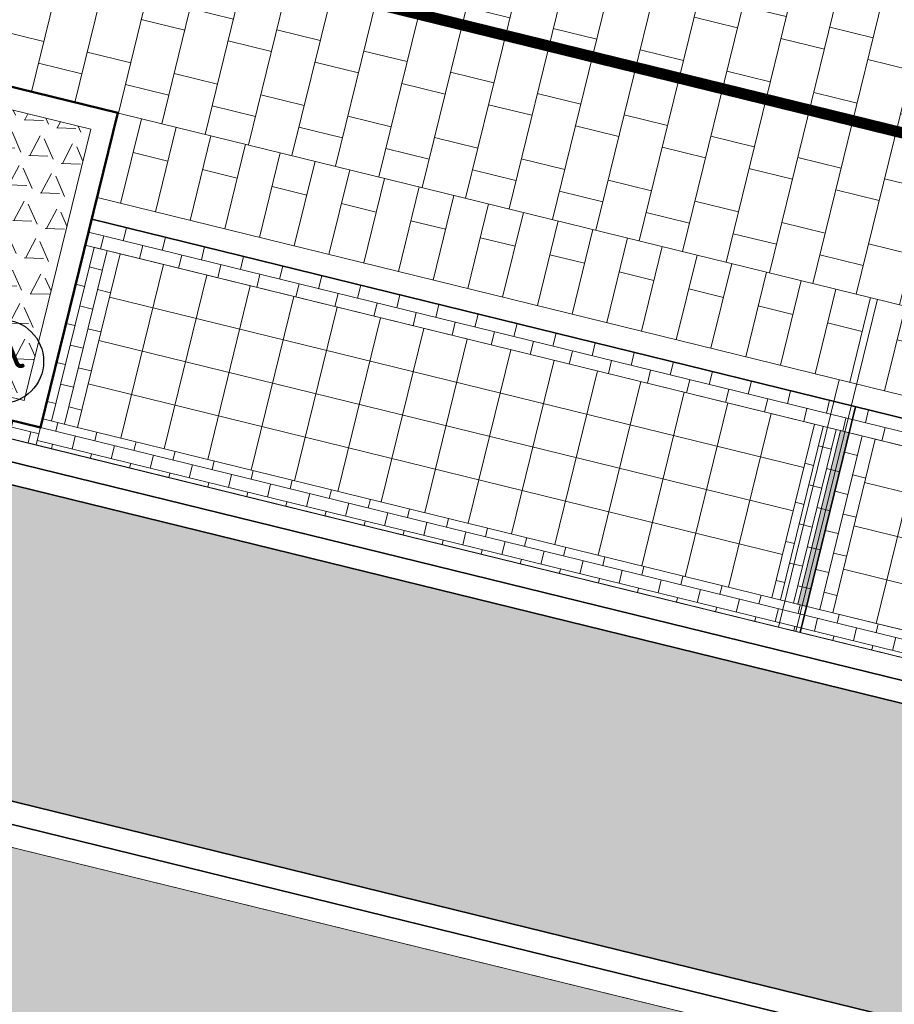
# Model space of a CAD drawing. Header units: metres. Extents: x 196674 to 197628, y 355499 to 356232.
# Tile 15 of 209: x 196950.76 to 196958.59, y 355749.49 to 355758.31. Entities that reach past the tile are written whole.
import ezdxf
from ezdxf.enums import TextEntityAlignment as Align

# ---------------------------------------------------------------- set-up
doc = ezdxf.new("R2010")
doc.units = ezdxf.units.M
doc.linetypes.add('VW-30270_STREEP', pattern=[3, 0.3, -2.7])
doc.layers.get('0').update_dxf_attribs({"lineweight": 25})
for name, color, linetype, lineweight, true_color in [('N-WE-GR-BEPLANTING_BEPLANTINGSPLAN_KRAGTEN-V', 7, 'Continuous', 5, 0xa3c04c), ('N-WE-VH-GESLOTENVERHARDING_ASFALT_RIJBAAN-V', 7, 'Continuous', 5, 0xd6d6d6), ('N-WE-VH-GOOT-TEGEL_200x200-G', 7, 'Continuous', 35, 0x00a5a5), ('N-WE-VH-HALFVERHARDING_GEBONDEN_SPLIT-A', 7, 'Continuous', 5, 0xaab7a9), ('N-WE-VH-KANTOPSLUITING_GELEIDEBAND_50 200-G', 1, 'Continuous', 35, 0xff0000), ('N-WE-VH-KANTOPSLUITING_OPSLUITBAND_200X250-G', 7, 'Continuous', 50, 0x0029a5), ('N-WE-VH-KANTOPSLUITING_TROTTOIRBAND_180X200-G', 6, 'Continuous', 35, 0xff00ff), ('N-WE-VH-OPENVERHARDING_STRAATBAKSTEEN_PARKEERVAK-V', 7, 'Continuous', 5, 0xffffff), ('N-WE-VH-OPENVERHARDING_STRAATBAKSTEEN_ROOD_ELLEBOOG_LINGE-A', 7, 'Continuous', 5, 0xdaaea0), ('N-WE-VH-OPENVERHARDING_STRAATBAKSTEEN_ROOD_HALFSTEENS-LINGE-A', 7, 'Continuous', 5, 0xdaaea0), ('N-WE-VH-OPENVERHARDING_STRAATBAKSTEEN_ROOD_STREKKEN-LINGE-A', 7, 'Continuous', 5, 0xdaaea0), ('N-WE-VH-OPENVERHARDING_TEGEL_200x300_FIETSPAD_ROOD-A', 7, 'Continuous', 5, 0xe04d68), ('N-WE-VW-MARKERING_LANGS_STREEP_30270_010-G', 7, 'VW-30270_STREEP', 13, 0xffffff)]:
    doc.layers.add(name, color=color, linetype=linetype, lineweight=lineweight, true_color=true_color)
for name, color, linetype, lineweight in [('N-WE-IE-MEUBILAIR-S-200', 7, 'Continuous', 25), ('N-WE-VH-KANTOPSLUITING_ACHTERKANTBAND-G', 50, 'Continuous', 18), ('N-WE-VH-MATERIAALGRENS-G', 7, 'Continuous', 13), ('N-WE-VH-OPENVERHARDING_TEGEL_400x400_PARKEERVAKKEN-A', 252, 'Continuous', 5)]:
    doc.layers.add(name, color=color, linetype=linetype, lineweight=lineweight)
doc.layers.add('N-WE-VH-HULPLIJN-G', color=40, linetype='Continuous', lineweight=5, plot=False)
doc.styles.add('NLCS-ISO', font='NLCS-ISO.ttf')

# ---------------------------------------------------------------- blocks, each defined once
blk = doc.blocks.new('Boomplantvak 2900x2900')
at = {"layer": 'N-WE-VH-HALFVERHARDING_GEBONDEN_SPLIT-A'}
h = blk.add_hatch(dxfattribs=at)
h.set_pattern_fill('AVH-GRAVEL-SO', color=251, scale=0.3, pattern_type=2)
h.set_pattern_definition([(255.963757, (0.768, 1.164), (1.562108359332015e-08, -1.200000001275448), [0.197909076, -4.74981768]), (127.568592, (0.888, 1.008), (-8.399999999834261, 10.80000000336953), [0.196814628, -19.484648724]), (12.094757, (0.72, 0.972), (10.79999999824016, 2.399999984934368), [0.171813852, -17.00957142]), (255.963757, (1.068, 1.164), (1.562108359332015e-08, -1.200000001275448), [0.197909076, -4.74981768]), (127.568592, (1.188, 1.008), (-8.399999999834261, 10.80000000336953), [0.196814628, -19.484648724]), (12.094757, (1.02, 0.972), (10.79999999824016, 2.399999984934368), [0.171813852, -17.00957142]), (12.094757, (0.42, 0.972), (10.79999999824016, 2.399999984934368), [0.171813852, -17.00957142]), (127.568592, (0.588, 1.008), (-8.399999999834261, 10.80000000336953), [0.196814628, -19.484648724]), (255.963757, (0.468, 1.164), (1.562108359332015e-08, -1.200000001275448), [0.197909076, -4.74981768]), (255.963757, (0.168, 1.164), (1.562108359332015e-08, -1.200000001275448), [0.197909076, -4.74981768]), (127.568592, (0.288, 1.008), (-8.399999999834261, 10.80000000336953), [0.196814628, -19.484648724]), (12.094757, (0.12, 0.972), (10.79999999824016, 2.399999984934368), [0.171813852, -17.00957142]), (12.094757, (0, 0.672), (10.79999999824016, 2.399999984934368), [0.171813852, -17.00957142]), (127.568592, (0.168, 0.708), (-8.399999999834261, 10.80000000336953), [0.196814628, -19.484648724]), (255.963757, (0.048, 0.864), (1.562108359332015e-08, -1.200000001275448), [0.197909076, -4.74981768]), (255.963757, (0.348, 0.864), (1.562108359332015e-08, -1.200000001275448), [0.197909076, -4.74981768]), (127.568592, (0.468, 0.708), (-8.399999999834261, 10.80000000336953), [0.196814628, -19.484648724]), (12.094757, (0.3, 0.672), (10.79999999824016, 2.399999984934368), [0.171813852, -17.00957142]), (12.094757, (0.8999999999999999, 0.672), (10.79999999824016, 2.399999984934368), [0.171813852, -17.00957142]), (127.568592, (1.068, 0.708), (-8.399999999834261, 10.80000000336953), [0.196814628, -19.484648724]), (255.963757, (0.948, 0.864), (1.562108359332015e-08, -1.200000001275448), [0.197909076, -4.74981768]), (12.094757, (0.6, 0.672), (10.79999999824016, 2.399999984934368), [0.171813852, -17.00957142]), (127.568592, (0.768, 0.708), (-8.399999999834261, 10.80000000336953), [0.196814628, -19.484648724]), (255.963757, (0.648, 0.864), (1.562108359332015e-08, -1.200000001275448), [0.197909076, -4.74981768]), (12.094757, (0.12, 0.372), (10.79999999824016, 2.399999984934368), [0.171813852, -17.00957142]), (127.568592, (0.288, 0.408), (-8.399999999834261, 10.80000000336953), [0.196814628, -19.484648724]), (255.963757, (0.168, 0.564), (1.562108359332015e-08, -1.200000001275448), [0.197909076, -4.74981768]), (255.963757, (0.468, 0.564), (1.562108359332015e-08, -1.200000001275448), [0.197909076, -4.74981768]), (127.568592, (0.588, 0.408), (-8.399999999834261, 10.80000000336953), [0.196814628, -19.484648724]), (12.094757, (0.42, 0.372), (10.79999999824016, 2.399999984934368), [0.171813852, -17.00957142]), (12.094757, (1.02, 0.372), (10.79999999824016, 2.399999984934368), [0.171813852, -17.00957142]), (127.568592, (1.188, 0.408), (-8.399999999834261, 10.80000000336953), [0.196814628, -19.484648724]), (255.963757, (1.068, 0.564), (1.562108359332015e-08, -1.200000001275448), [0.197909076, -4.74981768]), (12.094757, (0.72, 0.372), (10.79999999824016, 2.399999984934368), [0.171813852, -17.00957142]), (127.568592, (0.888, 0.408), (-8.399999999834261, 10.80000000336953), [0.196814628, -19.484648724]), (255.963757, (0.768, 0.564), (1.562108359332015e-08, -1.200000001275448), [0.197909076, -4.74981768]), (255.963757, (0.648, 0.264), (1.562108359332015e-08, -1.200000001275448), [0.197909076, -4.74981768]), (127.568592, (0.768, 0.108), (-8.399999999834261, 10.80000000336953), [0.196814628, -19.484648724]), (12.094757, (0.6, 0.072), (10.79999999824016, 2.399999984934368), [0.171813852, -17.00957142]), (255.963757, (0.948, 0.264), (1.562108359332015e-08, -1.200000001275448), [0.197909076, -4.74981768]), (127.568592, (1.068, 0.108), (-8.399999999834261, 10.80000000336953), [0.196814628, -19.484648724]), (12.094757, (0.8999999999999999, 0.072), (10.79999999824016, 2.399999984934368), [0.171813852, -17.00957142]), (12.094757, (0.3, 0.072), (10.79999999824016, 2.399999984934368), [0.171813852, -17.00957142]), (127.568592, (0.468, 0.108), (-8.399999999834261, 10.80000000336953), [0.196814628, -19.484648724]), (255.963757, (0.348, 0.264), (1.562108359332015e-08, -1.200000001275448), [0.197909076, -4.74981768]), (255.963757, (0.048, 0.264), (1.562108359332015e-08, -1.200000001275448), [0.197909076, -4.74981768]), (127.568592, (0.168, 0.108), (-8.399999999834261, 10.80000000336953), [0.196814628, -19.484648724]), (12.094757, (0, 0.072), (10.79999999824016, 2.399999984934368), [0.171813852, -17.00957142]), (63.434949, (0.31199946, 1.139999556), (-1.073312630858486, 0.536656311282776), [5.039999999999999e-07, -1.199999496]), (0, (0.216, 1.14), (0, 1.2), [0, -1.2]), (63.434949, (0.31199946, 1.139999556), (-1.073312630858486, 0.536656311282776), [5.039999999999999e-07, -1.199999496]), (0, (0.216, 1.14), (0, 1.2), [0, -1.2])])
h.paths.add_polyline_path([(0.2000000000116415, -0.2000000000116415), (2.699999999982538, -0.2000000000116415), (2.699999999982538, -2.700000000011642), (0.2000000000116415, -2.700000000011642)])
at = {"layer": 'N-WE-VH-OPENVERHARDING_STRAATBAKSTEEN_ROOD_STREKKEN-LINGE-A', "true_color": 0xb05e45}
h = blk.add_hatch(dxfattribs=at)
h.set_pattern_fill('AVH-BSS_LINGEFORMAAT_HALFST', color=25, scale=1.5, angle=90, pattern_type=2)
h.set_pattern_definition([(90, (-1.469576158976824e-17, -2.980000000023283), (-0.18, 0.36), [0.12, -0.12]), (180, (-1.469576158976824e-17, -2.980000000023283), (-1.469576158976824e-17, -0.12), [])])
h.paths.add_polyline_path([(2.899999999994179, -3.060000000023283), (2.899999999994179, -2.900000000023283), (0, -2.900000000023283), (0, -3.060000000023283)])
at = {"layer": 'N-WE-VH-KANTOPSLUITING_ACHTERKANTBAND-G', "ltscale": 0.2, "flags": 128}
blk.add_lwpolyline([(0.2000000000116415, -0.2000000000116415), (2.699999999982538, -0.2000000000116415), (2.699999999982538, -2.700000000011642), (0.2000000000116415, -2.700000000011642)], close=True, dxfattribs=at)
at = {"layer": 'N-WE-VH-KANTOPSLUITING_OPSLUITBAND_200X250-G', "ltscale": 0.1, "flags": 128}
blk.add_lwpolyline([(0, 0), (2.899999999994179, 0), (2.899999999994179, -2.900000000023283), (0, -2.900000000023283)], close=True, dxfattribs=at)
at = {"layer": 'N-WE-VH-MATERIAALGRENS-G', "ltscale": 0.2, "flags": 128}
blk.add_lwpolyline([(2.899999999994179, -2.900000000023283), (2.899999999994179, -3.060000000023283), (-2.939152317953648e-17, -3.060000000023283), (0, -2.900000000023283)], dxfattribs=at)
blk = doc.blocks.new('SIE-MEUBILAIR_PAAL_POLLER-SO')
blk.add_circle((0, 0), 0.75)
at = {"style": 'NLCS-ISO'}
blk.add_text('pl', height=0.75, dxfattribs=at).set_placement((5.684341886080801e-14, 0.1291188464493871), align=Align.MIDDLE_CENTER)

msp = doc.modelspace()

# ---------------------------------------------------------------- hatches: boundary and pattern name
at = {"layer": 'N-WE-GR-BEPLANTING_BEPLANTINGSPLAN_KRAGTEN-V'}
h = msp.add_hatch(color=256, dxfattribs=at)
h.dxf.hatch_style = 1
edge = h.paths.add_edge_path()
edge.add_line((196986.0530828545, 355742.2211195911), (196948.2019040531, 355751.5091020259))
edge.add_arc((196948.0112545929, 355750.732151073), 0.7999999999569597, 76.21307568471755, 166.2130756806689)
edge.add_line((196947.23430364, 355750.9228005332), (196946.6288359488, 355748.455346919))
edge.add_arc((196947.4052022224, 355748.2657828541), 0.7991740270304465, 166.2786602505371, 268.4010124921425)
edge.add_line((196947.3829020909, 355747.4669200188), (196949.8623282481, 355747.3948668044))
edge.add_line((196949.8623282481, 355747.3948668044), (196986.871384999, 355738.3135256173))
edge.add_arc((196989.2068408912, 355747.831174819), 9.80000002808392, 256.2130756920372, 258.3857903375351)
edge.add_line((196987.2338965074, 355738.231826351), (196986.0530828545, 355742.2211195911))
edge = h.paths.add_edge_path()
edge.add_arc((196906.613699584, 355765.1990386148), 0.299999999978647, 320.7720598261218, 435.1717174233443)
edge.add_arc((196904.18243133, 355756.0154154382), 9.799999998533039, 75.17171742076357, 82.56655980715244)
edge.add_arc((196905.0880518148, 355762.956586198), 2.800000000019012, 82.56655980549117, 225.3478847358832)
edge.add_arc((196903.3310507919, 355761.1781184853), 0.3000000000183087, 225.3478847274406, 320.7720598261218)
edge.add_line((196903.5634416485, 355760.988396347), (196906.8460904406, 355765.0093164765))
edge = h.paths.add_edge_path()
edge.add_arc((196932.297711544, 355794.9508734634), 44.80000000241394, 235.8251521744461, 256.2130756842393)
edge.add_line((196921.6213417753, 355751.4416200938), (196936.5346214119, 355747.7821758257))
edge.add_line((196936.5346214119, 355747.7821758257), (196939.1222155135, 355747.7069792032))
edge.add_arc((196939.2035504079, 355750.5057976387), 2.800000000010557, 268.3354279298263, 346.2130756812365)
edge.add_line((196941.9228787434, 355749.838524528), (196941.9988554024, 355750.1481510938))
edge.add_arc((196939.279527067, 355750.8154242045), 2.799999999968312, 346.2130756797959, 436.2130756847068)
edge.add_line((196939.9468001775, 355753.5347525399), (196927.409438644, 355756.6111902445))
edge.add_arc((196941.7558105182, 355815.0767494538), 60.19999999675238, 239.63438059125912, 256.21307568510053, ccw=False)
edge.add_arc((196911.1720853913, 355762.8763111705), 0.3000000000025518, 59.63438057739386, 140.7720598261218)
edge.add_line((196910.9396945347, 355763.0660333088), (196907.0687697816, 355758.3245333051))
edge.add_arc((196907.3011606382, 355758.1348111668), 0.299999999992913, 140.7720598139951, 235.8251521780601)
at = {"layer": 'N-WE-VH-GESLOTENVERHARDING_ASFALT_RIJBAAN-V'}
h = msp.add_hatch(color=256, dxfattribs=at)
h.dxf.hatch_style = 1
h.paths.add_polyline_path([(196948.952586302, 355754.5683464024), (196948.2972287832, 355751.8975775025), (196985.9216240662, 355742.665243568), (196985.0178448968, 355745.7185959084), (196984.9044531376, 355745.7464201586)])
edge = h.paths.add_edge_path()
edge.add_line((196949.8082533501, 355746.9962693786), (196947.3286284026, 355747.0690561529))
edge.add_line((196947.3286284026, 355747.0690561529), (196946.046566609, 355741.8442884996))
edge.add_line((196946.046566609, 355741.8442884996), (196951.4281986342, 355740.523735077))
edge.add_line((196951.4281986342, 355740.523735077), (196969.3175015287, 355732.890581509))
edge.add_line((196969.3175015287, 355732.890581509), (196990.3419258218, 355727.7315748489))
edge.add_line((196990.3419258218, 355727.7315748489), (196987.361887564, 355737.7994178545))
edge.add_arc((196989.2068408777, 355747.831174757), 10.19999996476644, 256.2130756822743, 259.57910803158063, ccw=False)
edge.add_line((196986.7760602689, 355737.9250501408), (196949.8082533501, 355746.9962693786))
edge = h.paths.add_edge_path()
edge.add_arc((197001.9665343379, 355735.4331866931), 1.200000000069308, 134.3917071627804, 256.2130756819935, ccw=False)
edge.add_arc((196994.2713751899, 355743.2935000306), 9.800000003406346, 314.3917071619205, 327.8953772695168)
edge.add_arc((197003.1657051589, 355737.7130973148), 0.6999999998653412, 76.21307567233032, 147.8953772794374, ccw=False)
edge.add_line((197003.3325234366, 355738.3929293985), (197003.9878809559, 355741.0636982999))
edge.add_line((197003.9878809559, 355741.0636982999), (196985.0178448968, 355745.7185959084))
edge.add_line((196985.0178448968, 355745.7185959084), (196985.9216240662, 355742.665243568))
edge.add_line((196985.9216240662, 355742.665243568), (196994.5532249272, 355740.5472076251))
edge.add_arc((196994.3864066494, 355739.8673755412), 0.7000000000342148, -56.96047541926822, 76.21307567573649, ccw=False)
edge.add_arc((196988.4550085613, 355751.5905466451), 13.83438277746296, 265.46806129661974, 297.1505713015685, ccw=False)
edge.add_line((196987.361887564, 355737.7994178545), (196990.3419258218, 355727.7315748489))
edge.add_line((196990.3419258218, 355727.7315748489), (196990.4553175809, 355727.7037505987))
edge.add_line((196990.4553175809, 355727.7037505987), (196999.5238381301, 355725.4785026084))
edge.add_line((196999.5238381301, 355725.4785026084), (197001.6805601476, 355734.2677602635))
at = {"layer": 'N-WE-VH-OPENVERHARDING_STRAATBAKSTEEN_PARKEERVAK-V'}
h = msp.add_hatch(color=256, dxfattribs=at)
h.dxf.hatch_style = 1
h.paths.add_polyline_path([(196958.1105603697, 355754.6276000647), (196957.7292614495, 355753.0736981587), (196957.8069565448, 355753.0546332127), (196958.188255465, 355754.6085351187)])
at = {"layer": 'N-WE-VH-OPENVERHARDING_STRAATBAKSTEEN_ROOD_ELLEBOOG_LINGE-A', "true_color": 0xb05e45}
h = msp.add_hatch(dxfattribs=at)
h.set_pattern_fill('AVH-ROO_BSS_LINGEFRMT_ELLEBOOG', color=25, scale=4, angle=346.2130756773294, pattern_type=2)
h.set_pattern_definition([(346.2130756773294, (0, 0), (0.3870401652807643, 0.2345205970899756), [1.28, -0.64]), (256.2130756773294, (0.228779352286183, 0.9323411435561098), (0.3870401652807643, 0.2345205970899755), [1.28, -0.64])])
edge = h.paths.add_edge_path()
edge.add_line((196964.9628759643, 355761.2874432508), (196955.4503934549, 355763.4891045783))
edge.add_line((196955.4503934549, 355763.4891045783), (196953.0114696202, 355764.2014327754))
edge.add_line((196953.0114696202, 355764.2014327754), (196945.7692967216, 355765.9867183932))
edge.add_line((196945.7692967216, 355765.9867183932), (196940.9624771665, 355767.2621719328))
edge.add_line((196940.9624771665, 355767.2621719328), (196940.4323156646, 355767.4116583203))
edge.add_line((196940.4323156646, 355767.4116583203), (196939.4051307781, 355763.7686919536))
edge.add_line((196939.4051307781, 355763.7686919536), (196978.2407025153, 355754.2391576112))
edge.add_arc((197002.0242226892, 355851.1637890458), 99.80000005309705, 256.2130756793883, 258.889900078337)
edge.add_line((196982.7932673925, 355753.2341695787), (196981.5793124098, 355757.3354283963))
edge.add_line((196981.5793124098, 355757.3354283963), (196976.2579446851, 355758.6373522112))
edge.add_line((196976.2579446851, 355758.6373522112), (196971.6979793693, 355759.7286055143))
edge.add_line((196971.6979793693, 355759.7286055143), (196966.013846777, 355761.0441963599))
edge.add_line((196966.013846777, 355761.0441963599), (196965.8587313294, 355760.3863640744))
edge.add_line((196965.8587313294, 355760.3863640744), (196964.8232830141, 355760.5951504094))
edge.add_line((196964.8232830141, 355760.5951504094), (196964.9628759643, 355761.2874432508))
at = {"layer": 'N-WE-VH-OPENVERHARDING_STRAATBAKSTEEN_ROOD_HALFSTEENS-LINGE-A', "true_color": 0xb05e45}
h = msp.add_hatch(dxfattribs=at)
h.set_pattern_fill('AVH-BSS_LINGEFORMAAT_HALFST', color=25, scale=4, angle=166.2130756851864, pattern_type=2)
h.set_pattern_definition([(166.2130756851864, (7, 0.7800000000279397), (-1.046730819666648, -0.237391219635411), [0.32, -0.32]), (256.2130756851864, (7, 0.7800000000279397), (0.3107803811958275, -0.07625978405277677), [])])
h.paths.add_polyline_path([(196964.42131326, 355753.5321105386), (196964.5047223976, 355753.8720265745), (196965.1359950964, 355753.7171238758), (196965.2384691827, 355754.1347350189), (196958.4401483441, 355755.802917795), (196958.2542651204, 355755.0453906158)])
h.paths.add_polyline_path([(196951.6418275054, 355757.4711005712), (196951.4559442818, 355756.713573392), (196958.2542651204, 355755.0453906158), (196958.4401483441, 355755.802917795)])
at = {"layer": 'N-WE-VH-OPENVERHARDING_STRAATBAKSTEEN_ROOD_STREKKEN-LINGE-A', "true_color": 0xb05e45}
h = msp.add_hatch(dxfattribs=at)
h.set_pattern_fill('AVH-BSS_LINGEFORMAAT_HALFST', color=25, scale=1.499999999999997, angle=256.2130756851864, pattern_type=2)
h.set_pattern_definition([(256.2130756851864, (196965.004923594, 355753.1829701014), (0.08902170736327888, -0.392524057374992), [0.1199999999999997, -0.1199999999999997]), (346.2130756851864, (196965.004923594, 355753.1829701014), (0.02859741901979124, 0.1165426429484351), [])])
h.paths.add_polyline_path([(196958.1494079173, 355754.6180675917), (196958.4213407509, 355754.5513402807), (196964.6369483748, 355753.0261445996), (196964.947728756, 355752.9498848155), (196965.004923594, 355753.1829701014), (196958.2066027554, 355754.8511528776)])
h.paths.add_polyline_path([(196951.3510870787, 355756.2862503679), (196951.6618674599, 355756.2099905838), (196957.8774750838, 355754.6847949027), (196958.1494079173, 355754.6180675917), (196958.2066027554, 355754.8511528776), (196951.4082819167, 355756.5193356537)])
h.paths.add_polyline_path([(196957.710914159, 355752.8310803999), (196964.5092349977, 355751.1628976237), (196964.5664298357, 355751.3959829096), (196964.2556494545, 355751.4722426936), (196958.0400418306, 355752.9974383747), (196957.7681089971, 355753.0641656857)])
h.paths.add_polyline_path([(196950.9125933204, 355754.499263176), (196957.710914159, 355752.8310803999), (196957.7681089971, 355753.0641656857), (196957.4961761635, 355753.1308929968), (196951.2805685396, 355754.6560886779), (196950.9697881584, 355754.7323484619)])
h = msp.add_hatch(dxfattribs=at)
h.set_pattern_fill('AVH-BSS_LINGEFORMAAT_HALFST', color=25, scale=1.499999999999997, angle=166.2130756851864, pattern_type=2)
h.set_pattern_definition([(166.2130756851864, (196964.947728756, 355752.9498848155), (-0.392524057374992, -0.08902170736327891), [0.1199999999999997, -0.1199999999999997]), (256.2130756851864, (196964.947728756, 355752.9498848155), (0.1165426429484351, -0.02859741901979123), [])])
h.paths.add_polyline_path([(196964.2556494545, 355751.4722426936), (196964.5664298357, 355751.3959829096), (196964.947728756, 355752.9498848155), (196964.6369483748, 355753.0261445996)])
h.paths.add_polyline_path([(196957.7681089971, 355753.0641656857), (196958.0400418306, 355752.9974383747), (196958.4213407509, 355754.5513402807), (196958.1494079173, 355754.6180675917)])
h.paths.add_polyline_path([(196957.4961761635, 355753.1308929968), (196957.7681089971, 355753.0641656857), (196958.1494079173, 355754.6180675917), (196957.8774750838, 355754.6847949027)])
h.paths.add_polyline_path([(196950.9697881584, 355754.7323484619), (196951.2805685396, 355754.6560886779), (196951.6618674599, 355756.2099905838), (196951.3510870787, 355756.2862503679)])
at = {"layer": 'N-WE-VH-OPENVERHARDING_TEGEL_200x300_FIETSPAD_ROOD-A'}
h = msp.add_hatch(dxfattribs=at)
h.set_pattern_fill('AVH-TEGEL_200X300_HALFST', color=256, scale=2, angle=256.2130756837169, pattern_type=2)
h.set_pattern_definition([(256.2130756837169, (0, 0), (0.3884754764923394, -0.09532473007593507), []), (346.2130756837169, (0, 0), (0.1429870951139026, 0.582713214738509), [0.4, -0.4]), (346.2130756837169, (-0.09532473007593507, -0.3884754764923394), (0.1429870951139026, 0.582713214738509), [-0.4, 0.4])])
edge = h.paths.add_edge_path()
edge.add_line((196939.3574684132, 355763.5744542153), (196938.6425329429, 355760.6608881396))
edge.add_line((196938.6425329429, 355760.6608881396), (196977.4781047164, 355751.1313537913))
edge.add_arc((197002.0242227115, 355851.1637889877), 102.9999999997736, 256.2130756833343, 259.8165633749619)
edge.add_line((196983.8138004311, 355749.7863727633), (196982.8573028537, 355753.0178304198))
edge.add_arc((197002.024222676, 355851.1637889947), 100.000000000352, 256.2130756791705, 258.94978725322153, ccw=False)
edge.add_line((196978.1930401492, 355754.0449198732), (196939.3574684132, 355763.5744542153))
at = {"layer": 'N-WE-VH-OPENVERHARDING_TEGEL_400x400_PARKEERVAKKEN-A'}
h = msp.add_hatch(dxfattribs=at)
h.set_pattern_fill('AVH-TEGEL_400X400_BLOK', color=256, scale=0.9999999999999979, angle=76.21307568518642, pattern_type=2)
h.set_pattern_definition([(76.21307568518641, (196957.8774750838, 355754.6847949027), (-0.3884754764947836, 0.09532473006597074), []), (166.2130756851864, (196957.8774750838, 355754.6847949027), (-0.09532473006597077, -0.3884754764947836), [])])
h.paths.add_polyline_path([(196957.8774750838, 355754.6847949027), (196951.6618674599, 355756.2099905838), (196951.2805685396, 355754.6560886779), (196957.4961761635, 355753.1308929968)])
h = msp.add_hatch(dxfattribs=at)
h.set_pattern_fill('AVH-TEGEL_400X400_BLOK', color=256, scale=0.9999999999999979, angle=76.21307568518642, pattern_type=2)
h.set_pattern_definition([(76.21307568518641, (196964.6369483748, 355753.0261445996), (-0.3884754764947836, 0.09532473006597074), []), (166.2130756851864, (196964.6369483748, 355753.0261445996), (-0.09532473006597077, -0.3884754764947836), [])])
h.paths.add_polyline_path([(196958.4213407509, 355754.5513402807), (196964.6369483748, 355753.0261445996), (196964.2556494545, 355751.4722426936), (196958.0400418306, 355752.9974383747)])

# ---------------------------------------------------------------- linework, layer by layer
at = {"layer": 'N-WE-VH-GOOT-TEGEL_200x200-G', "ltscale": 0.2, "flags": 128}
msp.add_lwpolyline([(196848.7610979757, 355896.3248392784, 0.04938916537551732), (196850.6752320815, 355889.6570756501), (196887.127705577, 355797.9270999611, 0.09743566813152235), (196900.7646383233, 355776.7687458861, 0.01504904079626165), (196903.5708897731, 355774.0261279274, 0.03173044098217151), (196909.9970084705, 355768.8253698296, 0.05529073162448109), (196922.5680520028, 355761.8515156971, 0.03886721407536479), (196932.1808562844, 355758.6838201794), (196984.9044531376, 355745.7464201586), (197012.2741127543, 355739.0304095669), (197022.3374544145, 355736.5610507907, 0.007144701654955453), (197030.6975663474, 355734.6358511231, 0.02675914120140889), (197035.9996158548, 355733.7881315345, 0.008402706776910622), (197037.6801972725, 355733.6394630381), (197042.1054888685, 355733.3228353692), (197042.4300170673, 355733.2996155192, 0.1534304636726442), (197051.2976353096, 355735.4045395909, 0.1354485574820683), (197056.8922393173, 355741.2439296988, 0.06361237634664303), (197058.2768653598, 355744.8385175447), (197059.9781224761, 355751.7716257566, 0.8647318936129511), (197058.6944248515, 355752.2924869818)], format="xyb", dxfattribs=at)
msp.add_lwpolyline([(196994.5532249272, 355740.5472076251), (196948.2972287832, 355751.8975775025, 0.4142135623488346), (196946.8458281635, 355751.0181252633), (196946.2408455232, 355748.5526483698, 0.4782049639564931), (196947.3714885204, 355747.0670828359), (196949.8082533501, 355746.9962693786), (196986.7760602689, 355737.9250501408, 0.2072104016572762), (196994.7680588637, 355739.2805692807, 0.6567120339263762)], format="xyb", close=True, dxfattribs=at)
at = {"layer": 'N-WE-VH-HULPLIJN-G', "flags": 128}
for points in [[(196939.3574684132, 355763.5744542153), (196938.6425329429, 355760.6608881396), (196977.4781047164, 355751.1313537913, 0.01572447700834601), (196983.8138004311, 355749.7863727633), (196982.8573028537, 355753.0178304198, -0.0119417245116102), (196978.1930401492, 355754.0449198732)], [(196986.0530828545, 355742.2211195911), (196948.2019040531, 355751.5091020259, 0.4142135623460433), (196947.23430364, 355750.9228005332), (196946.6288359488, 355748.455346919, 0.4776310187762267), (196947.3829020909, 355747.4669200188), (196949.8623282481, 355747.3948668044), (196986.871384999, 355738.3135256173, 0.00948054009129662), (196987.2338965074, 355738.231826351)]]:
    msp.add_lwpolyline(points, format="xyb", close=True, dxfattribs=at)
msp.add_lwpolyline([(196957.710914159, 355752.8310803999), (196958.4401483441, 355755.802917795)], dxfattribs=at)
for points in [[(196948.952586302, 355754.5683464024), (196948.2972287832, 355751.8975775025), (196985.9216240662, 355742.665243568), (196985.0178448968, 355745.7185959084), (196984.9044531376, 355745.7464201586)], [(196958.1105603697, 355754.6276000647), (196957.7292614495, 355753.0736981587), (196957.8069565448, 355753.0546332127), (196958.188255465, 355754.6085351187)]]:
    msp.add_lwpolyline(points, close=True, dxfattribs=at)
at = {"layer": 'N-WE-VH-KANTOPSLUITING_ACHTERKANTBAND-G', "flags": 128}
msp.add_lwpolyline([(196984.9997778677, 355746.1348956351), (196932.2761810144, 355759.0722956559, -0.03886721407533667), (196922.7223509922, 355762.2205574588, -0.03886721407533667)], format="xyb", dxfattribs=at)
at = {"layer": 'N-WE-VH-KANTOPSLUITING_ACHTERKANTBAND-G', "ltscale": 0.2, "flags": 128}
for points in [[(196965.1359950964, 355753.7171238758), (196964.5047223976, 355753.8720265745), (196964.42131326, 355753.5321105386), (196951.4559442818, 355756.713573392)], [(196964.5092349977, 355751.1628976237), (196950.9125933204, 355754.499263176)]]:
    msp.add_lwpolyline(points, dxfattribs=at)
at = {"layer": 'N-WE-VH-KANTOPSLUITING_ACHTERKANTBAND-G', "flags": 128}
msp.add_lwpolyline([(196957.5555239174, 355752.869210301), (196958.098874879, 355755.0835205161)], dxfattribs=at)
msp.add_lwpolyline([(196994.4579001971, 355740.1587321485), (196948.2019040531, 355751.5091020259, 0.4142135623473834), (196947.23430364, 355750.9228005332), (196946.6292719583, 355748.4571237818, 0.4783341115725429), (196947.3829020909, 355747.4669200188), (196949.8623282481, 355747.3948668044), (196986.871384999, 355738.3135256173, 0.2072104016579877), (196994.5499718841, 355739.6158871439, 0.6567120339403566)], format="xyb", close=True, dxfattribs=at)
at = {"layer": 'N-WE-VH-KANTOPSLUITING_GELEIDEBAND_50 200-G', "ltscale": 0.2, "flags": 128}
for points in [[(196965.0883326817, 355753.5228861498), (196964.6512977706, 355753.6301264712), (196964.5678886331, 355753.2902104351), (196951.4082819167, 355756.5193356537)], [(196984.2717649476, 355746.1076033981), (196948.04848375, 355754.9961297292)]]:
    msp.add_lwpolyline(points, dxfattribs=at)
at = {"layer": 'N-WE-VH-KANTOPSLUITING_GELEIDEBAND_50 200-G', "flags": 128}
msp.add_lwpolyline([(196958.2454502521, 355754.8416204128), (196957.7497616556, 355752.821547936)], dxfattribs=at)
at = {"layer": 'N-WE-VH-KANTOPSLUITING_TROTTOIRBAND_180X200-G', "ltscale": 0.2, "flags": 128}
msp.add_lwpolyline([(196994.5055625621, 355740.3529698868), (196948.2495664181, 355751.7033397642, 0.4142135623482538), (196947.0400659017, 355750.9704628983), (196946.4350599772, 355748.5048911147, 0.4782598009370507), (196947.3772004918, 355747.2670012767), (196949.8352907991, 355747.1955680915), (196986.823722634, 355738.119287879, 0.2072104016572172), (196994.6590153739, 355739.4482282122, 0.6567120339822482)], format="xyb", close=True, dxfattribs=at)
at = {"layer": 'N-WE-VH-MATERIAALGRENS-G', "flags": 128}
msp.add_lwpolyline([(196983.8138004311, 355749.7863727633, -0.01572447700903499), (196977.4781047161, 355751.1313537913), (196938.6425329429, 355760.6608881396, -0.09781565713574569), (196912.99344937, 355772.5995836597, -0.09746383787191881)], format="xyb", dxfattribs=at)
at = {"layer": 'N-WE-VH-MATERIAALGRENS-G', "ltscale": 0.2, "flags": 128}
for points in [[(196951.6418275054, 355757.4711005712), (196950.9125933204, 355754.499263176)], [(196951.6618674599, 355756.2099905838), (196951.3510870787, 355756.2862503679)], [(196951.2805685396, 355754.6560886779), (196950.9697881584, 355754.7323484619)], [(196958.4213407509, 355754.5513402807), (196957.8774750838, 355754.6847949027)], [(196958.0400418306, 355752.9974383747), (196957.4961761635, 355753.1308929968)]]:
    msp.add_lwpolyline(points, dxfattribs=at)
for points in [[(196957.8774750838, 355754.6847949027), (196951.6618674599, 355756.2099905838), (196951.2805685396, 355754.6560886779), (196957.4961761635, 355753.1308929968)], [(196958.4213407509, 355754.5513402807), (196964.6369483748, 355753.0261445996), (196964.2556494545, 355751.4722426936), (196958.0400418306, 355752.9974383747)]]:
    msp.add_lwpolyline(points, close=True, dxfattribs=at)
at = {"layer": 'N-WE-VW-MARKERING_LANGS_STREEP_30270_010-G', "const_width": 0.1, "flags": 128}
msp.add_lwpolyline([(196999.6672429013, 355749.0922282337, 0.00691777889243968), (196990.0263284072, 355750.3753941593, -0.03054558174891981), (196977.8355724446, 355752.5881368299), (196939.0000006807, 355762.1176711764, -0.07787341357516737), (196918.5761640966, 355770.6580424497)], format="xyb", dxfattribs=at)

# ---------------------------------------------------------------- block references
at = {"rotation": 346.2130756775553}
msp.add_blockref('Boomplantvak 2900x2900', (196948.8253803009, 355758.1622048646), dxfattribs=at)
at = {"layer": 'N-WE-IE-MEUBILAIR-S-200', "xscale": 0.5, "yscale": 0.5, "zscale": 0.5, "rotation": 21.67232329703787}
msp.add_blockref('SIE-MEUBILAIR_PAAL_POLLER-SO', (196950.6023454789, 355755.2470597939), dxfattribs=at)

doc.saveas('drawing.dxf')
